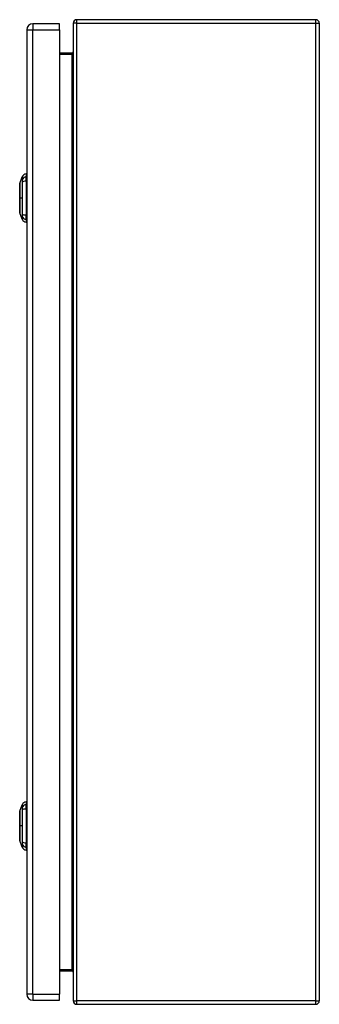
# Model space of a CAD drawing. Header units: inches. Extents: x 10.5 to 107, y 8.2 to 68.
# Tile 5 of 6: x 74.3 to 81.6, y 26.5 to 50.5. Entities that reach past the tile are written whole.
import ezdxf

# ---------------------------------------------------------------- set-up
doc = ezdxf.new("R2010")
doc.units = ezdxf.units.IN
doc.header["$MEASUREMENT"] = 0
doc.layers.add('Visible Edges(ANSI)', color=7, linetype='Continuous', lineweight=25)
doc.layers.add('Visible Tangent Edges(ANSI)', color=7, linetype='Continuous', lineweight=25)

msp = doc.modelspace()

# ---------------------------------------------------------------- linework, layer by layer
at = {"layer": 'Visible Edges(ANSI)'}
for p, q in [((75.297, 50.407), (74.643, 50.407)), ((75.297, 50.261), (75.297, 50.407)), ((75.632, 50.421), (75.632, 26.589)), ((81.548, 50.505), (75.716, 50.505)), ((81.632, 50.421), (81.632, 26.589)), ((74.497, 50.261), (74.497, 26.75)), ((75.297, 50.261), (75.297, 26.75)), ((75.601, 49.692), (75.297, 49.692)), ((74.327, 46.513), (74.389, 46.673)), ((74.481, 46.747), (74.481, 46.679)), ((74.481, 46.568), (74.481, 46.679)), ((74.481, 46.568), (74.481, 45.745)), ((74.389, 45.64), (74.327, 45.8)), ((74.481, 45.634), (74.481, 45.745)), ((74.481, 45.634), (74.481, 45.566)), ((74.481, 31.444), (74.481, 31.376)), ((74.327, 31.21), (74.389, 31.37)), ((74.481, 31.265), (74.481, 31.376)), ((74.481, 31.265), (74.481, 30.442)), ((74.389, 30.337), (74.327, 30.497)), ((74.481, 30.331), (74.481, 30.442)), ((74.481, 30.331), (74.481, 30.263)), ((75.297, 27.318), (75.601, 27.318)), ((75.297, 26.604), (75.297, 26.75)), ((74.643, 26.604), (75.297, 26.604)), ((75.716, 26.505), (81.548, 26.505))]:
    msp.add_line(p, q, dxfattribs=at)
at = {"layer": 'Visible Edges(ANSI)', "flags": 128}
for points in [[(74.327, 46.512), (74.327, 46.511), (74.327, 46.51), (74.327, 46.508), (74.326, 46.505), (74.326, 46.501), (74.326, 46.496), (74.326, 46.491), (74.326, 46.485), (74.326, 46.478), (74.326, 46.47), (74.326, 46.461), (74.326, 46.452), (74.326, 46.442), (74.326, 46.431), (74.326, 46.42), (74.326, 46.408), (74.326, 46.395), (74.326, 46.382), (74.326, 46.368), (74.326, 46.354), (74.326, 46.339), (74.326, 46.324), (74.326, 46.309), (74.326, 46.293), (74.326, 46.276), (74.326, 46.26), (74.326, 46.243), (74.326, 46.226), (74.327, 46.209), (74.327, 46.192), (74.327, 46.174), (74.327, 46.157), (74.327, 46.139), (74.327, 46.122), (74.327, 46.105), (74.326, 46.087), (74.326, 46.07), (74.326, 46.054), (74.326, 46.037), (74.326, 46.021), (74.326, 46.005), (74.326, 45.989), (74.326, 45.974), (74.326, 45.959), (74.326, 45.945), (74.326, 45.931), (74.326, 45.918), (74.326, 45.905), (74.326, 45.893), (74.326, 45.882), (74.326, 45.871), (74.326, 45.861), (74.326, 45.852), (74.326, 45.843), (74.326, 45.836), (74.326, 45.828), (74.326, 45.822), (74.326, 45.817), (74.326, 45.812), (74.326, 45.808), (74.327, 45.805), (74.327, 45.803), (74.327, 45.802), (74.327, 45.801)], [(74.327, 31.209), (74.327, 31.208), (74.327, 31.207), (74.327, 31.205), (74.326, 31.202), (74.326, 31.198), (74.326, 31.193), (74.326, 31.188), (74.326, 31.182), (74.326, 31.175), (74.326, 31.167), (74.326, 31.158), (74.326, 31.149), (74.326, 31.139), (74.326, 31.128), (74.326, 31.117), (74.326, 31.105), (74.326, 31.092), (74.326, 31.079), (74.326, 31.065), (74.326, 31.051), (74.326, 31.036), (74.326, 31.021), (74.326, 31.006), (74.326, 30.99), (74.326, 30.973), (74.326, 30.957), (74.326, 30.94), (74.326, 30.923), (74.327, 30.906), (74.327, 30.889), (74.327, 30.871), (74.327, 30.854), (74.327, 30.836), (74.327, 30.819), (74.327, 30.802), (74.326, 30.784), (74.326, 30.767), (74.326, 30.751), (74.326, 30.734), (74.326, 30.718), (74.326, 30.702), (74.326, 30.686), (74.326, 30.671), (74.326, 30.656), (74.326, 30.642), (74.326, 30.628), (74.326, 30.615), (74.326, 30.602), (74.326, 30.59), (74.326, 30.579), (74.326, 30.568), (74.326, 30.558), (74.326, 30.549), (74.326, 30.54), (74.326, 30.533), (74.326, 30.525), (74.326, 30.519), (74.326, 30.514), (74.326, 30.509), (74.326, 30.505), (74.327, 30.502), (74.327, 30.5), (74.327, 30.499), (74.327, 30.498)]]:
    msp.add_lwpolyline(points, dxfattribs=at)
at = {"layer": 'Visible Edges(ANSI)'}
for centre, radius, start, end in [((74.643, 50.261), 0.146, 90, 180), ((75.716, 50.421), 0.084, 90, 180), ((81.548, 50.421), 0.084, 0, 90), ((75.601, 49.723), 0.031, 270, 0), ((74.499, 46.63), 0.118, 98.6009, 158.7495), ((74.474, 46.688), 0.0394, 53.1301, 78.463), ((74.331, 46.512), 0.00492, 158.7495, 179.7912), ((74.331, 45.801), 0.00492, 180.2088, 201.2505), ((74.499, 45.683), 0.118, 201.2505, 261.3991), ((74.474, 45.625), 0.0394, 281.537, 306.8699), ((74.499, 31.327), 0.118, 98.6009, 158.7495), ((74.331, 31.209), 0.00492, 158.7495, 179.7912), ((74.474, 31.385), 0.0394, 53.1301, 78.463), ((74.331, 30.498), 0.00492, 180.2088, 201.2505), ((74.499, 30.38), 0.118, 201.2505, 261.3991), ((74.474, 30.322), 0.0394, 281.537, 306.8699), ((75.601, 27.287), 0.031, 0, 90), ((74.643, 26.75), 0.146, 180, 270), ((75.716, 26.589), 0.084, 180, 270), ((81.548, 26.589), 0.084, 270, 0)]:
    msp.add_arc(centre, radius, start, end, dxfattribs=at)
at = {"layer": 'Visible Tangent Edges(ANSI)'}
for p, q in [((74.643, 50.407), (74.643, 50.261)), ((75.716, 50.421), (75.632, 50.421)), ((75.716, 50.421), (75.716, 50.505)), ((75.716, 26.589), (75.716, 50.421)), ((75.716, 50.421), (81.548, 50.421)), ((81.548, 50.421), (81.548, 50.505)), ((81.548, 50.421), (81.632, 50.421)), ((81.548, 26.589), (81.548, 50.421)), ((74.497, 50.261), (74.643, 50.261)), ((74.643, 26.75), (74.643, 50.261)), ((74.643, 50.261), (75.297, 50.261)), ((75.601, 49.692), (75.601, 49.661)), ((75.297, 49.661), (75.601, 49.661)), ((75.601, 49.661), (75.601, 27.349)), ((74.327, 46.157), (74.327, 46.157)), ((74.389, 46.157), (74.327, 46.157)), ((74.327, 30.854), (74.327, 30.854)), ((74.389, 30.854), (74.327, 30.854)), ((75.601, 27.349), (75.297, 27.349)), ((75.601, 27.318), (75.601, 27.349)), ((74.643, 26.75), (74.497, 26.75)), ((74.643, 26.75), (74.643, 26.604)), ((74.643, 26.75), (75.297, 26.75)), ((75.632, 26.589), (75.716, 26.589)), ((75.716, 26.505), (75.716, 26.589)), ((81.548, 26.589), (75.716, 26.589)), ((81.548, 26.505), (81.548, 26.589)), ((81.548, 26.589), (81.632, 26.589))]:
    msp.add_line(p, q, dxfattribs=at)
at = {"layer": 'Visible Tangent Edges(ANSI)', "flags": 128}
for points in [[(74.389, 46.673), (74.389, 46.673), (74.389, 46.673), (74.389, 46.672), (74.389, 46.671), (74.389, 46.67), (74.389, 46.668), (74.389, 46.666), (74.389, 46.664), (74.389, 46.662), (74.389, 46.66), (74.388, 46.657), (74.388, 46.654), (74.388, 46.65), (74.388, 46.647), (74.388, 46.643), (74.388, 46.639), (74.388, 46.635), (74.388, 46.63), (74.388, 46.626), (74.388, 46.621), (74.388, 46.616), (74.388, 46.61), (74.388, 46.605), (74.387, 46.596)], [(74.387, 46.596), (74.387, 46.596), (74.387, 46.595), (74.388, 46.594), (74.388, 46.594), (74.388, 46.593), (74.388, 46.592), (74.388, 46.591), (74.388, 46.591), (74.388, 46.59), (74.388, 46.589), (74.388, 46.588), (74.388, 46.587), (74.388, 46.586), (74.388, 46.585), (74.388, 46.584), (74.388, 46.583), (74.388, 46.583), (74.388, 46.582), (74.388, 46.581), (74.388, 46.58), (74.388, 46.578), (74.388, 46.577), (74.388, 46.576), (74.388, 46.575)], [(74.388, 46.575), (74.388, 46.574), (74.388, 46.573), (74.388, 46.572), (74.388, 46.571), (74.388, 46.57), (74.388, 46.568), (74.388, 46.567), (74.388, 46.566), (74.388, 46.565), (74.388, 46.564), (74.388, 46.562), (74.388, 46.561), (74.388, 46.56), (74.388, 46.559), (74.388, 46.557), (74.388, 46.556), (74.388, 46.555), (74.388, 46.553), (74.388, 46.552), (74.388, 46.551), (74.388, 46.549), (74.387, 46.548), (74.387, 46.547), (74.387, 46.545)], [(74.326, 46.431), (74.327, 46.438), (74.327, 46.444), (74.327, 46.45), (74.327, 46.455), (74.327, 46.461), (74.327, 46.466), (74.327, 46.471), (74.327, 46.476), (74.327, 46.48), (74.327, 46.485), (74.327, 46.488), (74.327, 46.492), (74.327, 46.496), (74.327, 46.499), (74.327, 46.501), (74.327, 46.504), (74.327, 46.506), (74.327, 46.508), (74.327, 46.51), (74.327, 46.511), (74.327, 46.512), (74.327, 46.513), (74.327, 46.513), (74.327, 46.513)], [(74.326, 46.384), (74.326, 46.386), (74.326, 46.388), (74.326, 46.39), (74.326, 46.393), (74.326, 46.395), (74.326, 46.397), (74.326, 46.399), (74.326, 46.401), (74.326, 46.403), (74.326, 46.405), (74.326, 46.407), (74.326, 46.409), (74.326, 46.411), (74.326, 46.413), (74.326, 46.415), (74.326, 46.416), (74.326, 46.418), (74.326, 46.42), (74.326, 46.422), (74.326, 46.424), (74.326, 46.426), (74.326, 46.428), (74.326, 46.429), (74.326, 46.431)], [(74.327, 46.157), (74.327, 46.167), (74.327, 46.177), (74.327, 46.187), (74.327, 46.198), (74.327, 46.208), (74.327, 46.218), (74.327, 46.228), (74.327, 46.238), (74.327, 46.248), (74.327, 46.258), (74.327, 46.268), (74.327, 46.278), (74.327, 46.287), (74.327, 46.297), (74.327, 46.306), (74.327, 46.315), (74.327, 46.325), (74.327, 46.334), (74.327, 46.342), (74.327, 46.351), (74.327, 46.36), (74.327, 46.368), (74.327, 46.376), (74.326, 46.384)], [(74.387, 46.545), (74.388, 46.527), (74.388, 46.512), (74.388, 46.496), (74.388, 46.481), (74.388, 46.465), (74.388, 46.449), (74.388, 46.433), (74.388, 46.417), (74.388, 46.401), (74.388, 46.385), (74.388, 46.369), (74.388, 46.353), (74.388, 46.337), (74.389, 46.321), (74.389, 46.304), (74.389, 46.288), (74.389, 46.272), (74.389, 46.255), (74.389, 46.239), (74.389, 46.223), (74.389, 46.206), (74.389, 46.19), (74.389, 46.173), (74.389, 46.157)], [(74.326, 45.929), (74.327, 45.937), (74.327, 45.945), (74.327, 45.954), (74.327, 45.962), (74.327, 45.971), (74.327, 45.98), (74.327, 45.989), (74.327, 45.998), (74.327, 46.007), (74.327, 46.016), (74.327, 46.026), (74.327, 46.036), (74.327, 46.045), (74.327, 46.055), (74.327, 46.065), (74.327, 46.075), (74.327, 46.085), (74.327, 46.095), (74.327, 46.105), (74.327, 46.116), (74.327, 46.126), (74.327, 46.136), (74.327, 46.146), (74.327, 46.157)], [(74.389, 46.157), (74.389, 46.14), (74.389, 46.123), (74.389, 46.107), (74.389, 46.09), (74.389, 46.074), (74.389, 46.058), (74.389, 46.041), (74.389, 46.025), (74.389, 46.008), (74.389, 45.992), (74.388, 45.976), (74.388, 45.96), (74.388, 45.944), (74.388, 45.928), (74.388, 45.912), (74.388, 45.896), (74.388, 45.88), (74.388, 45.864), (74.388, 45.848), (74.388, 45.833), (74.388, 45.817), (74.388, 45.802), (74.388, 45.786), (74.387, 45.768)], [(74.326, 45.882), (74.326, 45.884), (74.326, 45.885), (74.326, 45.887), (74.326, 45.889), (74.326, 45.891), (74.326, 45.893), (74.326, 45.895), (74.326, 45.897), (74.326, 45.899), (74.326, 45.9), (74.326, 45.902), (74.326, 45.904), (74.326, 45.906), (74.326, 45.908), (74.326, 45.91), (74.326, 45.912), (74.326, 45.914), (74.326, 45.916), (74.326, 45.918), (74.326, 45.921), (74.326, 45.923), (74.326, 45.925), (74.326, 45.927), (74.326, 45.929)], [(74.327, 45.8), (74.327, 45.8), (74.327, 45.8), (74.327, 45.801), (74.327, 45.802), (74.327, 45.803), (74.327, 45.805), (74.327, 45.807), (74.327, 45.809), (74.327, 45.812), (74.327, 45.815), (74.327, 45.818), (74.327, 45.821), (74.327, 45.825), (74.327, 45.829), (74.327, 45.833), (74.327, 45.837), (74.327, 45.842), (74.327, 45.847), (74.327, 45.852), (74.327, 45.858), (74.327, 45.863), (74.327, 45.869), (74.327, 45.875), (74.326, 45.882)], [(74.387, 45.768), (74.387, 45.765), (74.388, 45.762), (74.388, 45.76), (74.388, 45.757), (74.388, 45.755), (74.388, 45.752), (74.388, 45.749), (74.388, 45.747), (74.388, 45.745), (74.388, 45.742), (74.388, 45.74), (74.388, 45.738), (74.388, 45.736), (74.388, 45.734), (74.388, 45.732), (74.388, 45.73), (74.388, 45.728), (74.388, 45.726), (74.388, 45.724), (74.388, 45.723), (74.388, 45.721), (74.388, 45.719), (74.387, 45.718), (74.387, 45.717)], [(74.387, 45.717), (74.388, 45.708), (74.388, 45.703), (74.388, 45.697), (74.388, 45.692), (74.388, 45.687), (74.388, 45.683), (74.388, 45.678), (74.388, 45.674), (74.388, 45.67), (74.388, 45.666), (74.388, 45.663), (74.388, 45.659), (74.388, 45.656), (74.389, 45.653), (74.389, 45.651), (74.389, 45.649), (74.389, 45.647), (74.389, 45.645), (74.389, 45.643), (74.389, 45.642), (74.389, 45.641), (74.389, 45.641), (74.389, 45.64), (74.389, 45.64)], [(74.326, 31.128), (74.327, 31.135), (74.327, 31.141), (74.327, 31.147), (74.327, 31.152), (74.327, 31.158), (74.327, 31.163), (74.327, 31.168), (74.327, 31.173), (74.327, 31.177), (74.327, 31.182), (74.327, 31.185), (74.327, 31.189), (74.327, 31.193), (74.327, 31.196), (74.327, 31.198), (74.327, 31.201), (74.327, 31.203), (74.327, 31.205), (74.327, 31.207), (74.327, 31.208), (74.327, 31.209), (74.327, 31.21), (74.327, 31.21), (74.327, 31.21)], [(74.389, 31.37), (74.389, 31.37), (74.389, 31.37), (74.389, 31.369), (74.389, 31.368), (74.389, 31.367), (74.389, 31.365), (74.389, 31.363), (74.389, 31.361), (74.389, 31.359), (74.389, 31.357), (74.388, 31.354), (74.388, 31.351), (74.388, 31.347), (74.388, 31.344), (74.388, 31.34), (74.388, 31.336), (74.388, 31.332), (74.388, 31.327), (74.388, 31.323), (74.388, 31.318), (74.388, 31.313), (74.388, 31.307), (74.388, 31.302), (74.387, 31.293)], [(74.387, 31.293), (74.387, 31.293), (74.387, 31.292), (74.388, 31.291), (74.388, 31.291), (74.388, 31.29), (74.388, 31.289), (74.388, 31.288), (74.388, 31.288), (74.388, 31.287), (74.388, 31.286), (74.388, 31.285), (74.388, 31.284), (74.388, 31.283), (74.388, 31.282), (74.388, 31.281), (74.388, 31.28), (74.388, 31.28), (74.388, 31.279), (74.388, 31.278), (74.388, 31.277), (74.388, 31.275), (74.388, 31.274), (74.388, 31.273), (74.388, 31.272)], [(74.388, 31.272), (74.388, 31.271), (74.388, 31.27), (74.388, 31.269), (74.388, 31.268), (74.388, 31.267), (74.388, 31.265), (74.388, 31.264), (74.388, 31.263), (74.388, 31.262), (74.388, 31.261), (74.388, 31.259), (74.388, 31.258), (74.388, 31.257), (74.388, 31.256), (74.388, 31.254), (74.388, 31.253), (74.388, 31.252), (74.388, 31.25), (74.388, 31.249), (74.388, 31.248), (74.388, 31.246), (74.387, 31.245), (74.387, 31.244), (74.387, 31.242)], [(74.387, 31.242), (74.388, 31.224), (74.388, 31.209), (74.388, 31.193), (74.388, 31.178), (74.388, 31.162), (74.388, 31.146), (74.388, 31.13), (74.388, 31.114), (74.388, 31.098), (74.388, 31.082), (74.388, 31.066), (74.388, 31.05), (74.388, 31.034), (74.389, 31.018), (74.389, 31.001), (74.389, 30.985), (74.389, 30.969), (74.389, 30.952), (74.389, 30.936), (74.389, 30.92), (74.389, 30.903), (74.389, 30.887), (74.389, 30.87), (74.389, 30.854)], [(74.326, 31.081), (74.326, 31.083), (74.326, 31.085), (74.326, 31.087), (74.326, 31.09), (74.326, 31.092), (74.326, 31.094), (74.326, 31.096), (74.326, 31.098), (74.326, 31.1), (74.326, 31.102), (74.326, 31.104), (74.326, 31.106), (74.326, 31.108), (74.326, 31.11), (74.326, 31.112), (74.326, 31.113), (74.326, 31.115), (74.326, 31.117), (74.326, 31.119), (74.326, 31.121), (74.326, 31.123), (74.326, 31.125), (74.326, 31.126), (74.326, 31.128)], [(74.327, 30.854), (74.327, 30.864), (74.327, 30.874), (74.327, 30.884), (74.327, 30.895), (74.327, 30.905), (74.327, 30.915), (74.327, 30.925), (74.327, 30.935), (74.327, 30.945), (74.327, 30.955), (74.327, 30.965), (74.327, 30.975), (74.327, 30.984), (74.327, 30.994), (74.327, 31.003), (74.327, 31.012), (74.327, 31.022), (74.327, 31.031), (74.327, 31.039), (74.327, 31.048), (74.327, 31.057), (74.327, 31.065), (74.327, 31.073), (74.326, 31.081)], [(74.326, 30.626), (74.327, 30.634), (74.327, 30.642), (74.327, 30.651), (74.327, 30.659), (74.327, 30.668), (74.327, 30.677), (74.327, 30.686), (74.327, 30.695), (74.327, 30.704), (74.327, 30.713), (74.327, 30.723), (74.327, 30.733), (74.327, 30.742), (74.327, 30.752), (74.327, 30.762), (74.327, 30.772), (74.327, 30.782), (74.327, 30.792), (74.327, 30.802), (74.327, 30.813), (74.327, 30.823), (74.327, 30.833), (74.327, 30.843), (74.327, 30.854)], [(74.389, 30.854), (74.389, 30.837), (74.389, 30.82), (74.389, 30.804), (74.389, 30.787), (74.389, 30.771), (74.389, 30.755), (74.389, 30.738), (74.389, 30.722), (74.389, 30.705), (74.389, 30.689), (74.388, 30.673), (74.388, 30.657), (74.388, 30.641), (74.388, 30.625), (74.388, 30.609), (74.388, 30.593), (74.388, 30.577), (74.388, 30.561), (74.388, 30.545), (74.388, 30.53), (74.388, 30.514), (74.388, 30.499), (74.388, 30.483), (74.387, 30.465)], [(74.326, 30.579), (74.326, 30.581), (74.326, 30.582), (74.326, 30.584), (74.326, 30.586), (74.326, 30.588), (74.326, 30.59), (74.326, 30.592), (74.326, 30.594), (74.326, 30.596), (74.326, 30.597), (74.326, 30.599), (74.326, 30.601), (74.326, 30.603), (74.326, 30.605), (74.326, 30.607), (74.326, 30.609), (74.326, 30.611), (74.326, 30.613), (74.326, 30.615), (74.326, 30.618), (74.326, 30.62), (74.326, 30.622), (74.326, 30.624), (74.326, 30.626)], [(74.327, 30.497), (74.327, 30.497), (74.327, 30.497), (74.327, 30.498), (74.327, 30.499), (74.327, 30.5), (74.327, 30.502), (74.327, 30.504), (74.327, 30.506), (74.327, 30.509), (74.327, 30.512), (74.327, 30.515), (74.327, 30.518), (74.327, 30.522), (74.327, 30.526), (74.327, 30.53), (74.327, 30.534), (74.327, 30.539), (74.327, 30.544), (74.327, 30.549), (74.327, 30.555), (74.327, 30.56), (74.327, 30.566), (74.327, 30.572), (74.326, 30.579)], [(74.387, 30.465), (74.387, 30.462), (74.388, 30.459), (74.388, 30.457), (74.388, 30.454), (74.388, 30.452), (74.388, 30.449), (74.388, 30.446), (74.388, 30.444), (74.388, 30.442), (74.388, 30.439), (74.388, 30.437), (74.388, 30.435), (74.388, 30.433), (74.388, 30.431), (74.388, 30.429), (74.388, 30.427), (74.388, 30.425), (74.388, 30.423), (74.388, 30.421), (74.388, 30.42), (74.388, 30.418), (74.388, 30.416), (74.387, 30.415), (74.387, 30.414)], [(74.387, 30.414), (74.388, 30.405), (74.388, 30.4), (74.388, 30.394), (74.388, 30.389), (74.388, 30.384), (74.388, 30.38), (74.388, 30.375), (74.388, 30.371), (74.388, 30.367), (74.388, 30.363), (74.388, 30.36), (74.388, 30.356), (74.388, 30.353), (74.389, 30.35), (74.389, 30.348), (74.389, 30.346), (74.389, 30.344), (74.389, 30.342), (74.389, 30.34), (74.389, 30.339), (74.389, 30.338), (74.389, 30.338), (74.389, 30.337), (74.389, 30.337)]]:
    msp.add_lwpolyline(points, dxfattribs=at)
at = {"layer": 'Visible Tangent Edges(ANSI)'}
for centre, major_axis, ratio, start_param, end_param in [((75.601, 49.723), (0, -0.062), 0.5, 0, 1.570796), ((74.501, 46.569), (-0.117, -0.016), 0.948273, 4.754759, 5.892029), ((74.501, 46.531), (-0.118, 0.005), 0.314585, 4.896593, 6.033863), ((74.501, 45.782), (-0.118, -0.005), 0.314585, 0.249322, 1.386592), ((74.501, 45.744), (-0.117, 0.016), 0.948273, 0.391156, 1.528426), ((74.501, 31.266), (-0.117, -0.016), 0.948273, 4.754759, 5.892029), ((74.501, 31.228), (-0.118, 0.005), 0.314585, 4.896593, 6.033863), ((74.501, 30.479), (-0.118, -0.005), 0.314585, 0.249322, 1.386592), ((74.501, 30.441), (-0.117, 0.016), 0.948273, 0.391156, 1.528426), ((75.601, 27.287), (0, 0.062), 0.5, 4.712389, 6.283185)]:
    msp.add_ellipse(centre, major_axis=major_axis, ratio=ratio, start_param=start_param, end_param=end_param, dxfattribs=at)

doc.saveas('drawing.dxf')
